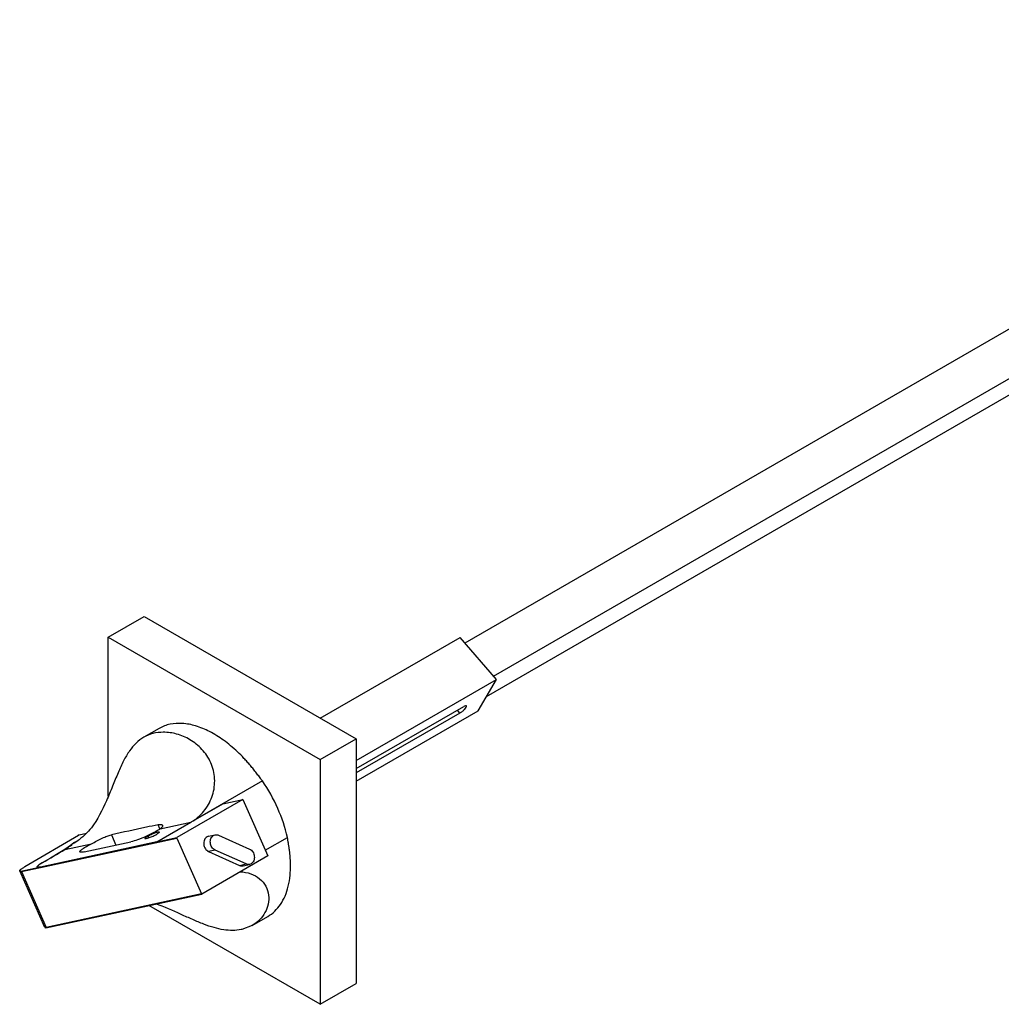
# Model space of a CAD drawing. Header units: millimetres. Extents: x 73 to 563, y 262 to 625.
# Tile 1 of 2: x 73 to 318, y 262 to 508. Entities that reach past the tile are written whole.
import ezdxf

# ---------------------------------------------------------------- set-up
doc = ezdxf.new("R2010")
doc.units = ezdxf.units.MM
doc.header["$LTSCALE"] = 57.663485
doc.layers.get('0').update_dxf_attribs({"linetype": 'CONTINUOUS'})

msp = doc.modelspace()

# ---------------------------------------------------------------- linework, layer by layer
at = {"color": 7, "linetype": 'Continuous'}
for p, q in [((183.71, 352.28), (453.36, 507.96)), ((190.84, 343.98), (460.49, 499.66)), ((189.04, 338.89), (456.87, 493.52)), ((94.65, 353.7), (103.63, 358.89)), ((103.63, 358.89), (156.56, 328.33)), ((94.65, 314.02), (94.65, 353.7)), ((94.65, 353.7), (147.58, 323.14)), ((147.58, 333.51), (182.5, 353.68)), ((191.55, 343.15), (182.5, 353.68)), ((156.56, 322.95), (191.55, 343.15)), ((186.96, 335.35), (191.55, 343.15)), ((156.56, 320.91), (183.41, 336.41)), ((156.56, 317.8), (186.96, 335.35)), ((182.45, 334.78), (156.56, 319.84)), ((182.45, 334.78), (181.83, 335.5)), ((107.37, 330.95), (103.5, 328.72)), ((147.58, 323.14), (156.56, 328.33)), ((156.56, 328.33), (156.56, 267.21)), ((147.58, 323.14), (147.58, 262.03)), ((133.13, 317.85), (115.81, 307.84)), ((128.24, 313.18), (111.76, 303.67)), ((123.23, 312.1), (128.24, 313.18)), ((128.24, 313.18), (134.48, 299.08)), ((115.26, 307.5), (123.23, 312.1)), ((106.75, 302.59), (115.26, 307.5)), ((107.57, 305.84), (115.26, 307.51)), ((107.56, 305.84), (107.09, 306.89)), ((73.82, 296.41), (87.19, 304.24)), ((77.71, 296.18), (111.73, 303.54)), ((106.75, 302.59), (77.74, 296.32)), ((86.18, 302.39), (86.83, 302.77)), ((86.33, 302.51), (87.15, 302.98)), ((87.38, 304.35), (87.18, 304.23)), ((87.19, 304.24), (87.18, 304.23)), ((87.38, 304.35), (89.22, 304.74)), ((88.62, 300.09), (100.27, 302.61)), ((95.43, 304.37), (96.56, 301.81)), ((104.47, 304.02), (104.66, 303.6)), ((106.75, 302.59), (111.76, 303.67)), ((111.73, 303.54), (117.9, 289.62)), ((119.7, 304.01), (119.32, 303.86)), ((119.7, 304.01), (121.33, 304.36)), ((120.95, 304.21), (121.33, 304.36)), ((122.18, 304.26), (129.94, 300.79)), ((133.85, 300.51), (139.4, 303.72)), ((83.84, 300.71), (83.85, 300.71)), ((83.85, 300.71), (90.43, 302.14)), ((86.05, 302.33), (86.18, 302.39)), ((121.32, 300.55), (119.69, 300.2)), ((119.69, 300.2), (127.44, 296.72)), ((129.07, 297.08), (121.32, 300.55)), ((134.48, 299.08), (118.01, 289.57)), ((78.81, 281.23), (72.57, 295.34)), ((72.81, 295.25), (72.57, 295.34)), ((72.81, 295.25), (77.49, 296.26)), ((72.99, 295.16), (77.71, 296.18)), ((72.99, 295.16), (79.16, 281.24)), ((78.14, 297.37), (77.48, 296.95)), ((78.14, 297.37), (78.15, 297.37)), ((127.44, 296.72), (129.07, 297.08)), ((128.3, 296.63), (129.93, 296.98)), ((130.31, 297.13), (129.93, 296.98)), ((79.08, 281.15), (117.99, 289.56)), ((117.9, 289.62), (79.16, 281.24)), ((118.01, 289.57), (117.99, 289.56)), ((147.58, 262.03), (104.82, 286.72)), ((130.61, 281.75), (134.47, 283.98)), ((78.81, 281.23), (79.06, 281.15)), ((79.06, 281.15), (79.08, 281.15)), ((127.96, 280.72), (127.83, 280.69)), ((130.61, 281.74), (127.96, 280.72)), ((147.58, 262.03), (156.56, 267.21))]:
    msp.add_line(p, q, dxfattribs=at)
for points in [[(83.84, 300.71), (82.16, 299.73), (80.2, 298.57), (78.14, 297.37)], [(86.04, 302.33), (85.57, 301.93), (84.68, 301.25), (83.84, 300.71)]]:
    msp.add_lwpolyline(points, dxfattribs=at)
for centre, radius, start, end in [((84.02, 306.8), 4.91, 298.2815, 300.0501), ((-943.16, 2045.78), 2024.85, 300.29086, 300.47737), ((76.69, 312.69), 13.95, 309.303, 310.5214), ((76.59, 312.81), 14.11, 310.5221, 312.0847), ((80.91, 292.13), 5.91, 124.1568, 125.9285), ((81.59, 291.14), 7.11, 123.9262, 124.2154), ((84.19, 287.04), 11.97, 120.3932, 121.5213)]:
    msp.add_arc(centre, radius, start, end, dxfattribs=at)
for points, knots in [([(182.45, 334.78), (182.67, 334.91), (183.09, 335.22), (183.64, 335.74), (183.97, 336.14), (184.13, 336.5), (184.06, 336.58)], [0, 0, 0, 0, 0.30856, 0.631314, 0.879853, 1, 1, 1, 1]), ([(184.06, 336.58), (184.01, 336.63), (183.72, 336.6), (183.54, 336.49), (183.41, 336.41)], [0, 0, 0, 0, 0.334404, 1, 1, 1, 1]), ([(133.13, 317.85), (133.07, 317.92), (132.94, 318.08), (132.69, 318.4), (132.39, 318.81), (132.02, 319.3), (131.53, 319.95), (130.9, 320.75), (130.13, 321.68), (129.34, 322.59), (128.28, 323.75), (126.91, 325.12), (125.22, 326.62), (122.96, 328.39), (120.1, 330.18), (116.62, 331.64), (113.25, 332.31), (110.58, 332.16), (108.66, 331.61), (107.78, 331.19), (107.37, 330.95)], [0, 0, 0, 0, 0.009668, 0.019424, 0.038993, 0.058563, 0.078103, 0.117033, 0.155699, 0.194041, 0.232005, 0.306594, 0.379101, 0.449206, 0.581088, 0.701011, 0.809091, 0.907314, 0.954048, 1, 1, 1, 1]), ([(108.4, 329.98), (107.53, 329.98), (105.82, 329.78), (104.22, 329.14), (103.5, 328.72)], [0, 0, 0, 0, 0.509589, 1, 1, 1, 1]), ([(115.81, 307.84), (116.95, 308.59), (118.99, 310.5), (120.6, 313.61), (121.19, 316.31), (121.27, 318.39), (120.97, 320.44), (120.31, 322.39), (119.33, 324.17), (117.7, 326.23), (115.2, 328.23), (111.85, 329.65), (109.51, 329.98), (108.4, 329.98)], [0, 0, 0, 0, 0.130677, 0.262149, 0.328481, 0.394764, 0.460751, 0.526187, 0.590826, 0.654426, 0.777199, 0.892903, 1, 1, 1, 1]), ([(103.5, 328.72), (102.82, 328.32), (101.5, 327.31), (99.84, 325.29), (98.38, 322.75), (97.04, 319.76), (95.7, 316.4), (93.75, 311.69), (91.95, 308.2), (90.43, 306.1)], [0, 0, 0, 0, 0.089403, 0.18636, 0.295763, 0.420129, 0.55848, 0.706044, 1, 1, 1, 1]), ([(139.4, 303.72), (138.84, 306.2), (137.15, 311.12), (134.62, 315.67), (133.13, 317.85)], [0, 0, 0, 0, 0.490542, 1, 1, 1, 1]), ([(115.26, 307.5), (115.35, 307.56), (115.54, 307.67), (115.72, 307.79), (115.81, 307.84)], [0, 0, 0, 0, 0.500244, 1, 1, 1, 1]), ([(90.43, 306.1), (89.97, 305.51), (89.2, 304.67), (88.07, 303.67), (87.46, 303.2), (87.15, 302.98)], [0, 0, 0, 0, 0.495723, 0.746748, 1, 1, 1, 1]), ([(107.09, 306.89), (106.12, 306.67), (102.23, 305.83), (98.34, 304.99), (95.43, 304.37)], [0, 0, 0, 0, 0.251219, 1, 1, 1, 1]), ([(107.57, 305.84), (107.36, 305.69), (106.86, 305.37), (105.69, 304.71), (104.05, 303.93), (102.12, 303.15), (100.84, 302.74), (100.27, 302.61)], [0, 0, 0, 0, 0.100121, 0.221578, 0.501534, 0.780586, 1, 1, 1, 1]), ([(104.47, 304.02), (104.76, 304.18), (105.21, 304.41), (105.83, 304.68), (106.29, 304.86), (106.7, 304.99), (106.99, 305.07), (107.18, 305.1), (107.29, 305.1), (107.37, 305.09), (107.39, 305.05)], [0, 0, 0, 0, 0.316128, 0.485324, 0.645525, 0.785111, 0.894183, 0.934977, 0.96591, 1, 1, 1, 1]), ([(107.39, 305.05), (107.4, 305.03), (107.37, 304.97), (107.32, 304.91), (107.21, 304.81), (107.02, 304.67), (106.84, 304.57), (106.74, 304.51)], [0, 0, 0, 0, 0.100724, 0.187206, 0.30039, 0.604384, 1, 1, 1, 1]), ([(107.09, 306.89), (107.23, 306.92), (107.48, 306.96), (107.77, 306.97), (107.96, 306.93), (108.09, 306.88), (108.17, 306.81), (108.2, 306.75)], [0, 0, 0, 0, 0.358957, 0.639913, 0.751593, 0.846441, 1, 1, 1, 1]), ([(108.2, 306.75), (108.22, 306.7), (108.22, 306.55), (108.1, 306.33), (107.88, 306.08), (107.69, 305.93), (107.57, 305.84)], [0, 0, 0, 0, 0.153736, 0.360229, 0.640953, 1, 1, 1, 1]), ([(86.33, 302.51), (86.28, 302.48), (86.2, 302.43), (86.11, 302.38), (86.07, 302.35), (86.05, 302.34), (86.04, 302.33)], [0, 0, 0, 0, 0.549357, 0.800763, 0.913816, 1, 1, 1, 1]), ([(87.15, 302.98), (86.98, 302.87), (86.76, 302.72), (86.54, 302.58), (86.48, 302.55)], [0, 0, 0, 0, 0.751677, 1, 1, 1, 1]), ([(90.43, 302.14), (91.33, 302.59), (92.63, 303.29), (94.3, 304.04), (95.08, 304.29), (95.43, 304.37)], [0, 0, 0, 0, 0.554562, 0.802629, 1, 1, 1, 1]), ([(104.47, 304.02), (104.37, 303.96), (104.2, 303.86), (104.01, 303.72), (103.9, 303.62), (103.84, 303.56), (103.81, 303.5), (103.82, 303.48)], [0, 0, 0, 0, 0.39559, 0.69983, 0.81291, 0.899369, 1, 1, 1, 1]), ([(103.82, 303.48), (103.84, 303.44), (103.93, 303.43), (104.03, 303.43), (104.22, 303.46), (104.51, 303.54), (104.92, 303.67), (105.38, 303.85), (105.86, 304.06), (106.32, 304.28), (106.61, 304.43), (106.74, 304.51)], [0, 0, 0, 0, 0.034079, 0.065012, 0.105822, 0.214928, 0.354526, 0.514777, 0.683899, 0.849629, 1, 1, 1, 1]), ([(111.73, 303.54), (111.72, 303.56), (111.71, 303.61), (111.74, 303.66), (111.76, 303.67)], [0, 0, 0, 0, 0.529992, 1, 1, 1, 1]), ([(119.32, 303.86), (119.18, 303.78), (118.91, 303.55), (118.64, 303.1), (118.49, 302.56), (118.48, 301.79), (118.79, 300.88), (119.36, 300.34), (119.69, 300.2)], [0, 0, 0, 0, 0.112402, 0.231935, 0.359, 0.491556, 0.756524, 1, 1, 1, 1]), ([(121.32, 300.55), (120.99, 300.69), (120.42, 301.23), (120.11, 302.15), (120.13, 302.92), (120.27, 303.45), (120.55, 303.91), (120.81, 304.13), (120.95, 304.21)], [0, 0, 0, 0, 0.243476, 0.508444, 0.641, 0.768065, 0.887598, 1, 1, 1, 1]), ([(121.33, 304.36), (121.47, 304.39), (121.77, 304.4), (122.05, 304.32), (122.18, 304.26)], [0, 0, 0, 0, 0.491178, 1, 1, 1, 1]), ([(134.47, 283.98), (135.1, 284.34), (136.29, 285.23), (137.75, 286.98), (138.88, 289.11), (139.67, 291.58), (140.03, 293.83), (140.15, 295.76), (140.15, 297.28), (140.08, 298.58), (139.99, 299.63), (139.89, 300.44), (139.78, 301.26), (139.67, 301.94), (139.58, 302.49), (139.51, 302.9), (139.45, 303.31), (139.41, 303.58), (139.4, 303.72)], [0, 0, 0, 0, 0.100064, 0.203701, 0.313887, 0.432671, 0.561104, 0.629048, 0.69938, 0.771989, 0.809098, 0.846703, 0.88476, 0.9232, 0.942522, 0.961867, 0.981143, 1, 1, 1, 1]), ([(83.85, 300.71), (84, 300.8), (84.58, 301.16), (85.13, 301.56), (85.53, 301.89)], [0, 0, 0, 0, 0.248139, 1, 1, 1, 1]), ([(86.04, 302.33), (86.04, 302.33), (86.04, 302.33), (86.04, 302.33), (86.05, 302.33)], [0, 0, 0, 0, 0.15998, 1, 1, 1, 1]), ([(86.35, 302.48), (86.33, 302.47), (86.28, 302.44), (86.22, 302.41), (86.18, 302.39)], [0, 0, 0, 0, 0.256669, 1, 1, 1, 1]), ([(87.58, 300.11), (87.57, 300.15), (87.58, 300.23), (87.64, 300.33), (87.75, 300.47), (87.96, 300.66), (88.3, 300.91), (88.72, 301.19), (89.43, 301.62), (90.01, 301.93), (90.43, 302.14)], [0, 0, 0, 0, 0.036529, 0.063051, 0.096461, 0.184892, 0.301834, 0.44525, 0.612026, 1, 1, 1, 1]), ([(88.62, 300.09), (88.48, 300.06), (88.24, 300.02), (87.96, 299.99), (87.79, 300), (87.68, 300.02), (87.6, 300.07), (87.58, 300.11)], [0, 0, 0, 0, 0.387089, 0.680433, 0.791032, 0.87885, 1, 1, 1, 1]), ([(129.94, 300.79), (130.26, 300.64), (130.84, 300.11), (131.14, 299.19), (131.13, 298.42), (130.98, 297.88), (130.71, 297.43), (130.45, 297.21), (130.31, 297.13)], [0, 0, 0, 0, 0.243476, 0.508444, 0.641, 0.768065, 0.887598, 1, 1, 1, 1]), ([(72.57, 295.34), (72.55, 295.39), (72.6, 295.5), (72.71, 295.63), (72.85, 295.76), (73.04, 295.9), (73.36, 296.13), (73.63, 296.29), (73.82, 296.41)], [0, 0, 0, 0, 0.101653, 0.188039, 0.300979, 0.440119, 0.60429, 1, 1, 1, 1]), ([(72.99, 295.16), (72.98, 295.18), (72.94, 295.21), (72.88, 295.24), (72.84, 295.25), (72.81, 295.25)], [0, 0, 0, 0, 0.3585, 0.610776, 1, 1, 1, 1]), ([(77.48, 296.95), (77.39, 296.89), (77.24, 296.78), (77.06, 296.62), (76.96, 296.49), (76.91, 296.41), (76.9, 296.36), (76.91, 296.31), (76.94, 296.27), (76.99, 296.25), (77.09, 296.23), (77.26, 296.23), (77.4, 296.24), (77.49, 296.26)], [0, 0, 0, 0, 0.209202, 0.373196, 0.490935, 0.533601, 0.567433, 0.596187, 0.625723, 0.661508, 0.706713, 0.830253, 1, 1, 1, 1]), ([(77.74, 296.32), (77.64, 296.29), (77.45, 296.26), (77.23, 296.24), (77.1, 296.25), (77.01, 296.26), (76.94, 296.3), (76.92, 296.37), (76.94, 296.43), (76.97, 296.49), (77.05, 296.6), (77.21, 296.74), (77.35, 296.85), (77.44, 296.92)], [0, 0, 0, 0, 0.195227, 0.343689, 0.400058, 0.445061, 0.507336, 0.535081, 0.568512, 0.611423, 0.665525, 0.809215, 1, 1, 1, 1]), ([(77.7, 296.18), (77.67, 296.18), (77.63, 296.21), (77.6, 296.27), (77.54, 296.27), (77.51, 296.26), (77.49, 296.26)], [0, 0, 0, 0, 0.323786, 0.56712, 0.766884, 1, 1, 1, 1]), ([(77.62, 297.04), (77.64, 297.06), (77.75, 297.13), (77.86, 297.19), (77.94, 297.24)], [0, 0, 0, 0, 0.237084, 1, 1, 1, 1]), ([(77.71, 296.18), (77.7, 296.2), (77.69, 296.25), (77.71, 296.29), (77.73, 296.3)], [0, 0, 0, 0, 0.520946, 1, 1, 1, 1]), ([(127.44, 296.72), (127.57, 296.66), (127.86, 296.58), (128.16, 296.6), (128.3, 296.63)], [0, 0, 0, 0, 0.508822, 1, 1, 1, 1]), ([(127.57, 295.14), (128.47, 295.11), (130.23, 294.79), (132.5, 293.52), (134.08, 291.61), (134.81, 289.34), (134.69, 287.02), (133.87, 284.88), (132.48, 283.05), (131.26, 282.12), (130.61, 281.74)], [0, 0, 0, 0, 0.142742, 0.276553, 0.402686, 0.523909, 0.643057, 0.761768, 0.880529, 1, 1, 1, 1]), ([(129.93, 296.98), (129.79, 296.95), (129.49, 296.93), (129.21, 297.02), (129.07, 297.08)], [0, 0, 0, 0, 0.491178, 1, 1, 1, 1]), ([(117.99, 289.56), (117.97, 289.56), (117.93, 289.57), (117.9, 289.6), (117.9, 289.62)], [0, 0, 0, 0, 0.465506, 1, 1, 1, 1]), ([(127.83, 280.69), (127.14, 280.55), (125.68, 280.4), (123.4, 280.6), (120.97, 281.16), (118.4, 282.05), (115.67, 283.2), (111.74, 285), (108.69, 286.36), (106.55, 287.11)], [0, 0, 0, 0, 0.09361, 0.194141, 0.303862, 0.424355, 0.55612, 0.69816, 1, 1, 1, 1]), ([(79.08, 281.15), (79.09, 281.15), (79.12, 281.16), (79.14, 281.18), (79.15, 281.2)], [0, 0, 0, 0, 0.234934, 1, 1, 1, 1]), ([(79.15, 281.2), (79.15, 281.2), (79.16, 281.21), (79.16, 281.23), (79.16, 281.24)], [0, 0, 0, 0, 0.187101, 1, 1, 1, 1])]:
    msp.add_open_spline(points, degree=3, knots=knots, dxfattribs=at)
for points in [[(83.85, 300.71), (83.85, 300.71), (83.84, 300.71), (83.84, 300.71)], [(77.71, 296.18), (77.71, 296.18), (77.7, 296.18), (77.7, 296.18)], [(77.74, 296.32), (77.74, 296.31), (77.73, 296.31), (77.73, 296.3)], [(78.15, 297.37), (78.15, 297.37), (78.15, 297.37), (78.14, 297.37)]]:
    msp.add_open_spline(points, degree=3, dxfattribs=at)

doc.saveas('drawing.dxf')
